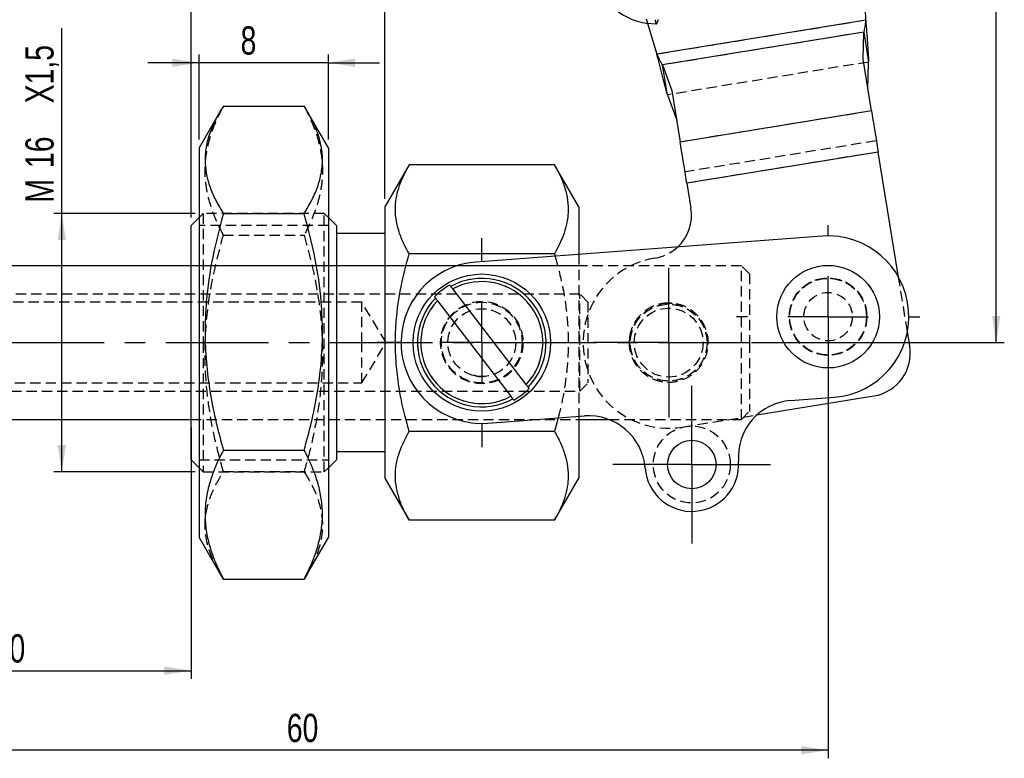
# Model space of a CAD drawing. Extents: x 15 to 185, y 7 to 146.
# Tile 21 of 39: x 51 to 112, y 40 to 86. Entities that reach past the tile are written whole.
import ezdxf

# ---------------------------------------------------------------- set-up
doc = ezdxf.new("R2010")
doc.units = 0
doc.header["$LTSCALE"] = 0.5
doc.linetypes.add('CENTERX2', pattern=[20.32, 12.7, -2.54, 2.54, -2.54])
doc.linetypes.add('HIDDEN', pattern=[1.905, 1.27, -0.635])
doc.layers.get('0').update_dxf_attribs({"linetype": 'CONTINUOUS'})
doc.styles.add('SLDTEXTSTYLE0', font='TXT', dxfattribs={"width": 0.75})
doc.dimstyles.new('SLDDIMSTYLE0', dxfattribs={"dimtxt": 1.75, "dimasz": 1.651, "dimexe": 0, "dimexo": 0.0625, "dimgap": 0.4375, "dimtad": 1, "dimdec": 0, "dimrnd": 1e-09, "dimzin": 12, "dimtxsty": 'SLDTEXTSTYLE0', "dimsah": 1, "dimcen": 0.09, "dimazin": 3, "dimtfac": 1, "dimtdec": 0, "dimtofl": 0, "dimtmove": 0, "dimatfit": 3, "dimtolj": 1, "dimtzin": 12})
doc.dimstyles.new('SLDDIMSTYLE2', dxfattribs={"dimtxt": 1.75, "dimasz": 1.651, "dimexe": 0, "dimexo": 0.0625, "dimgap": 0.4375, "dimtad": 1, "dimdec": 3, "dimrnd": 1e-09, "dimzin": 12, "dimtxsty": 'SLDTEXTSTYLE0', "dimsah": 1, "dimcen": 0.09, "dimazin": 3, "dimtfac": 1, "dimtdec": 3, "dimtofl": 0, "dimtmove": 0, "dimatfit": 3, "dimtolj": 1, "dimtzin": 12})
doc.dimstyles.new('SLDDIMSTYLE3', dxfattribs={"dimtxt": 1.75, "dimasz": 1.651, "dimexe": 0, "dimexo": 0.0625, "dimgap": 0.4375, "dimtad": 1, "dimdec": 3, "dimrnd": 1e-09, "dimzin": 12, "dimtxsty": 'SLDTEXTSTYLE0', "dimsah": 1, "dimcen": 0.09, "dimazin": 3, "dimtfac": 1, "dimtdec": 3, "dimtmove": 0, "dimatfit": 3, "dimtolj": 1, "dimtzin": 12})

# ---------------------------------------------------------------- blocks, each defined once
blk = doc.blocks.new('_D')
at = {"color": 179, "linetype": 'CONTINUOUS'}
for p, q in [((41.63, 61.095), (41.63, 45.045)), ((62.06, 60.595), (62.06, 45.045)), ((41.63, 45.545), (62.06, 45.545))]:
    blk.add_line(p, q, dxfattribs=at)
for points in [[(41.63, 45.545), (43.281, 45.291), (43.281, 45.799)], [(62.06, 45.545), (60.409, 45.799), (60.409, 45.291)]]:
    blk.add_solid(points, dxfattribs=at)
at = {"color": 179, "linetype": 'CONTINUOUS', "insert": (49.842, 47.801, 0.1), "char_height": 1.75, "attachment_point": 1, "style": 'SLDTEXTSTYLE0'}
blk.add_mtext('20', dxfattribs=at)
blk = doc.blocks.new('_D_1')
at = {"color": 179, "linetype": 'CONTINUOUS'}
for p, q in [((101.5, 66.965), (101.5, 40.12)), ((41.63, 61.095), (41.63, 40.12)), ((101.5, 40.62), (41.63, 40.62))]:
    blk.add_line(p, q, dxfattribs=at)
for points in [[(41.63, 40.62), (43.281, 40.366), (43.281, 40.874)], [(101.5, 40.62), (99.849, 40.874), (99.849, 40.366)]]:
    blk.add_solid(points, dxfattribs=at)
at = {"color": 179, "linetype": 'CONTINUOUS', "insert": (67.987, 42.875, 0.1), "char_height": 1.75, "attachment_point": 1, "style": 'SLDTEXTSTYLE0'}
blk.add_mtext('60', dxfattribs=at)
blk = doc.blocks.new('_D_3')
at = {"color": 179, "linetype": 'CONTINUOUS'}
for p, q in [((54.055, 73.858), (54.055, 85.329)), ((62.31, 73.858), (53.555, 73.858)), ((54.055, 57.858), (54.055, 73.858)), ((62.31, 57.858), (53.555, 57.858))]:
    blk.add_line(p, q, dxfattribs=at)
for points in [[(54.055, 73.858), (53.801, 72.207), (54.309, 72.207)], [(54.055, 57.858), (54.309, 59.509), (53.801, 59.509)]]:
    blk.add_solid(points, dxfattribs=at)
at = {"color": 179, "linetype": 'CONTINUOUS', "char_height": 1.75, "attachment_point": 1, "rotation": 90, "style": 'SLDTEXTSTYLE0'}
for s, insert in [('X1,5', (51.799, 80.674, 0.1)), ('16', (51.799, 76.666, 0.1)), ('M', (51.799, 74.522, 0.1))]:
    blk.add_mtext(s, dxfattribs=dict(at, insert=insert))
blk = doc.blocks.new('_D_4')
at = {"color": 179, "linetype": 'CONTINUOUS'}
for p, q in [((62.56, 78.424), (62.56, 83.687)), ((70.56, 78.424), (70.56, 83.687)), ((62.56, 83.187), (59.385, 83.187)), ((70.56, 83.187), (62.56, 83.187)), ((70.56, 83.187), (73.735, 83.187))]:
    blk.add_line(p, q, dxfattribs=at)
for points in [[(62.56, 83.187), (60.909, 83.441), (60.909, 82.933)], [(70.56, 83.187), (72.211, 82.933), (72.211, 83.441)]]:
    blk.add_solid(points, dxfattribs=at)
at = {"color": 179, "linetype": 'CONTINUOUS', "insert": (65.126, 85.443, 0.1), "char_height": 1.75, "attachment_point": 1, "style": 'SLDTEXTSTYLE0'}
blk.add_mtext('8', dxfattribs=at)
blk = doc.blocks.new('_D_5')
at = {"color": 179, "linetype": 'CONTINUOUS'}
for p, q in [((88.311, 146.402), (112.409, 146.402)), ((111.909, 65.858), (111.909, 146.402)), ((96.761, 65.858), (112.409, 65.858))]:
    blk.add_line(p, q, dxfattribs=at)
for points in [[(111.909, 146.402), (111.655, 144.751), (112.163, 144.751)], [(111.909, 65.858), (112.163, 67.509), (111.655, 67.509)]]:
    blk.add_solid(points, dxfattribs=at)
at = {"color": 179, "linetype": 'CONTINUOUS', "insert": (109.653, 101.515, 0.1), "char_height": 1.75, "attachment_point": 1, "rotation": 90, "style": 'SLDTEXTSTYLE0'}
blk.add_mtext('79', dxfattribs=at)
blk = doc.blocks.new('_D_6')
at = {"color": 179, "linetype": 'CONTINUOUS'}
for p, q in [((62.06, 73.608), (62.06, 89.003)), ((74.06, 74.758), (74.06, 89.003)), ((74.06, 88.503), (62.06, 88.503))]:
    blk.add_line(p, q, dxfattribs=at)
for points in [[(62.06, 88.503), (63.711, 88.249), (63.711, 88.757)], [(74.06, 88.503), (72.409, 88.757), (72.409, 88.249)]]:
    blk.add_solid(points, dxfattribs=at)
at = {"color": 179, "linetype": 'CONTINUOUS', "insert": (64.499, 90.758, 0.1), "char_height": 1.75, "attachment_point": 1, "style": 'SLDTEXTSTYLE0'}
blk.add_mtext('12', dxfattribs=at)
blk = doc.blocks.new('SW_CENTERMARKSYMBOL_0')
at = {"color": 0, "linetype": 'CONTINUOUS'}
for p, q in [((0, 5), (0, 5.675)), ((-9.87, 0.893), (-9.87, 3.024)), ((0, 0), (0, 2.5)), ((-9.87, -1.607), (-9.87, 0.893)), ((-5, 0), (-5.675, 0)), ((0, 0), (-2.5, 0)), ((0, 0), (0, -2.5)), ((0, 0), (2.5, 0)), ((5, 0), (5.675, 0)), ((-12.37, -1.607), (-14.501, -1.607)), ((-9.87, -1.607), (-12.37, -1.607)), ((-9.87, -1.607), (-9.87, -4.107)), ((-9.87, -1.607), (-7.37, -1.607)), ((-7.37, -1.607), (-5.239, -1.607)), ((-9.87, -4.107), (-9.87, -6.238)), ((0, -5), (0, -5.675))]:
    blk.add_line(p, q, dxfattribs=at)
blk = doc.blocks.new('SW_CENTERMARKSYMBOL_1')
at = {"color": 0, "linetype": 'CONTINUOUS'}
for p, q in [((0, 2.5), (0, 4.88125)), ((0, 0), (0, 2.5)), ((-2.5, 0), (-4.88125, 0)), ((0, 0), (-2.5, 0)), ((0, 0), (0, -2.5)), ((0, 0), (2.5, 0)), ((2.5, 0), (4.88125, 0)), ((0, -2.5), (0, -4.88125))]:
    blk.add_line(p, q, dxfattribs=at)
blk = doc.blocks.new('SW_CENTERMARKSYMBOL_2')
at = {"color": 0, "linetype": 'CONTINUOUS'}
for p, q in [((0, 5), (0, 6.477)), ((0, 0), (0, 2.5)), ((-5, 0), (-6.477, 0)), ((0, 0), (-2.5, 0)), ((0, 0), (0, -2.5)), ((0, 0), (2.5, 0)), ((5, 0), (6.477, 0)), ((0, -5), (0, -6.477))]:
    blk.add_line(p, q, dxfattribs=at)

msp = doc.modelspace()

# ---------------------------------------------------------------- linework, layer by layer
at = {"color": 7, "linetype": 'CONTINUOUS'}
for p, q in [((103.8292, 85.8156), (103.759, 88.1161)), ((90.2405, 85.9146), (90.9035, 83.7112)), ((103.8292, 85.8156), (90.9035, 83.7112)), ((103.7055, 85.0791), (91.2544, 83.0519)), ((103.6674, 83.3992), (103.7055, 85.0791)), ((103.7055, 85.0791), (104.0067, 83.2296)), ((91.2544, 83.0519), (91.8234, 81.4709)), ((91.5555, 81.2024), (91.2544, 83.0519)), ((104.1875, 80.2051), (103.6674, 83.3992)), ((103.9685, 81.5498), (104.0067, 83.2296)), ((91.5555, 81.2024), (92.1245, 79.6215)), ((91.8234, 81.4709), (92.3434, 78.2768)), ((64.06, 80.502), (69.06, 80.502)), ((63.8253, 80.1158), (62.56, 77.9242)), ((70.56, 77.9242), (69.2955, 80.1144)), ((104.1875, 80.2051), (92.3434, 78.2768)), ((62.56, 77.9242), (62.56, 53.791)), ((70.56, 77.9242), (70.56, 53.791)), ((104.6022, 77.6577), (92.7581, 75.7294)), ((105.8647, 69.9035), (104.6022, 77.6577)), ((75.56, 76.8562), (74.06, 74.2581)), ((84.56, 76.8562), (75.56, 76.8562)), ((86.06, 74.2581), (84.56, 76.8562)), ((92.7581, 75.7294), (93.0092, 74.1875)), ((64.06, 73.8476), (69.06, 73.8476)), ((74.06, 74.2581), (74.06, 57.4572)), ((86.06, 74.2581), (86.06, 71.3214)), ((62.56, 73.6076), (62.06, 73.1076)), ((71.06, 73.1076), (70.56, 73.6076)), ((62.06, 65.8576), (62.06, 73.1076)), ((71.06, 73.1076), (71.06, 58.6076)), ((74.06, 72.6076), (71.06, 72.6076)), ((101.1261, 72.4506), (79.6863, 70.8436)), ((84.56, 71.3569), (75.56, 71.3569)), ((84.56, 71.3569), (84.5956, 71.2116)), ((62.06, 70.6201), (42.1298, 70.6201)), ((82.808, 63.2649), (78.2637, 69.1813)), ((77.312, 68.4503), (81.8563, 62.534)), ((106.5566, 65.6536), (106.4129, 66.5361)), ((62.06, 58.6076), (62.06, 65.8576)), ((97.0886, 61.3766), (104.3255, 62.5548)), ((99.1811, 62.2767), (101.8736, 62.4785)), ((42.1298, 61.0951), (62.06, 61.0951)), ((80.4337, 60.8716), (86.4169, 61.3201)), ((84.7804, 61.1974), (84.56, 60.3584)), ((86.06, 61.2933), (86.06, 57.4572)), ((86.06, 61.0951), (87.9386, 61.0951)), ((84.56, 60.3584), (75.56, 60.3584)), ((64.06, 59.2032), (69.06, 59.2032)), ((62.06, 58.6076), (62.56, 58.1076)), ((70.56, 58.1076), (71.06, 58.6076)), ((71.06, 59.1076), (74.06, 59.1076)), ((74.06, 57.4572), (75.56, 54.8591)), ((84.56, 54.8591), (86.06, 57.4572)), ((84.56, 54.8591), (75.56, 54.8591)), ((62.56, 53.791), (63.8253, 51.5995)), ((69.2955, 51.6009), (70.56, 53.791)), ((64.06, 51.2132), (63.8362, 51.6058)), ((64.06, 51.2132), (69.06, 51.2132)), ((69.2869, 51.6058), (69.06, 51.2132))]:
    msp.add_line(p, q, dxfattribs=at)
at = {"color": 7, "linetype": 'HIDDEN'}
for p, q in [((90.8315, 85.5836), (90.3287, 85.6212)), ((103.8292, 85.8156), (90.9035, 83.7112)), ((103.7055, 85.0791), (91.2544, 83.0519)), ((104.0067, 83.2296), (91.5555, 81.2024)), ((104.1875, 80.2051), (92.3434, 78.2768)), ((104.4886, 78.3556), (92.6445, 76.4273)), ((104.6022, 77.6577), (92.7581, 75.7294)), ((62.81, 73.8576), (62.56, 73.6076)), ((62.81, 73.8576), (62.81, 65.8576)), ((70.31, 73.8576), (62.81, 73.8576)), ((70.31, 57.8576), (70.31, 73.8576)), ((70.56, 73.6076), (70.31, 73.8576)), ((70.56, 73.1076), (62.56, 73.1076)), ((64.06, 72.5121), (69.06, 72.5121)), ((86.06, 71.3214), (86.06, 61.2933)), ((96.1298, 70.6201), (62.06, 70.6201)), ((86.06, 70.6201), (62.06, 70.6201)), ((96.1298, 65.8576), (96.1298, 70.6201)), ((96.6298, 70.1201), (96.1298, 70.6201)), ((96.6298, 70.1201), (96.6298, 65.8576)), ((106.4129, 66.5361), (105.8647, 69.9035)), ((86.1298, 68.8576), (36.6298, 68.8576)), ((72.6298, 68.3576), (41.6298, 68.3576)), ((72.6298, 65.8576), (72.6298, 68.3576)), ((74.132, 65.8576), (72.6298, 68.3576)), ((86.1298, 62.8576), (86.1298, 68.8576)), ((86.6298, 68.3576), (86.1298, 68.8576)), ((86.6298, 68.3576), (86.6298, 63.3576)), ((91.8716, 68.2698), (91.3059, 68.2841)), ((80.321, 67.9218), (79.9445, 67.9342)), ((62.81, 65.8576), (62.81, 57.8576)), ((72.6298, 63.3576), (72.6298, 65.8576)), ((72.6298, 63.3576), (74.132, 65.8576)), ((89.2052, 66.1949), (89.1798, 65.8576)), ((89.1798, 65.8576), (89.2182, 65.6147)), ((96.1298, 61.0951), (96.1298, 65.8576)), ((96.6298, 65.8576), (96.6298, 61.5951)), ((80.06, 63.7576), (80.1361, 63.7698)), ((36.6298, 62.8576), (86.1298, 62.8576)), ((41.6298, 63.3576), (72.6298, 63.3576)), ((86.1298, 62.8576), (86.6298, 63.3576)), ((96.1298, 61.0951), (96.6298, 61.5951)), ((62.06, 61.0951), (86.06, 61.0951)), ((62.06, 61.0951), (86.06, 61.0951)), ((87.9386, 61.0951), (96.1298, 61.0951)), ((92.4815, 60.6265), (97.0886, 61.3766)), ((62.56, 58.6076), (70.56, 58.6076)), ((62.56, 58.1076), (62.81, 57.8576)), ((70.31, 57.8576), (70.56, 58.1076)), ((62.81, 57.8576), (70.31, 57.8576)), ((64.06, 57.8677), (69.06, 57.8677))]:
    msp.add_line(p, q, dxfattribs=at)
at = {"color": 179, "linetype": 'CENTERX2'}
msp.add_line((19.8544, 65.8576), (96.6391, 65.8576), dxfattribs=at)
at = {"color": 7, "linetype": 'CONTINUOUS', "flags": 128}
for points in [[(104.1875, 80.2051), (104.2301, 79.9432), (104.2763, 79.6592), (104.3257, 79.356), (104.3777, 79.0364), (104.4319, 78.7035), (104.4878, 78.3606), (104.5447, 78.0108), (104.6022, 77.6577)], [(92.7581, 75.7294), (92.7007, 76.0825), (92.6437, 76.4322), (92.5879, 76.7752), (92.5337, 77.1081), (92.4817, 77.4277), (92.4323, 77.7309), (92.3861, 78.0149), (92.3434, 78.2768)], [(78.1408, 69.3412), (78.1145, 69.3755), (78.0806, 69.4196)], [(77.1289, 68.6887), (77.1628, 68.6446), (77.1892, 68.6103)], [(82.991, 63.0266), (82.9571, 63.0707), (82.9308, 63.105)], [(81.9791, 62.374), (82.0055, 62.3397), (82.0394, 62.2956)]]:
    msp.add_lwpolyline(points, dxfattribs=at)
at = {"color": 7, "linetype": 'CONTINUOUS'}
for centre, radius in [((80.06, 65.8576), 4.25), ((101.4999, 67.4646), 3.175), ((93.0606, 58.3082), 1.5)]:
    msp.add_circle(centre, radius, dxfattribs=at)
at = {"color": 7, "linetype": 'HIDDEN'}
for centre, radius in [((101.4999, 67.4646), 2.4), ((101.4999, 67.4646), 2.3812), ((101.4999, 67.4646), 2.375), ((101.4999, 67.4646), 1.5), ((80.06, 65.8576), 2.55), ((80.06, 65.8576), 2.5), ((80.06, 65.8576), 2.1), ((91.6298, 65.8576), 2.3813), ((91.6298, 65.8576), 2.375), ((91.6298, 65.8576), 2.1312), ((93.0606, 58.3082), 2.3813)]:
    msp.add_circle(centre, radius, dxfattribs=at)
at = {"color": 7, "linetype": 'CONTINUOUS'}
for centre, radius, start, end in [((90.8822, 89.6433), 4.06, 188.987304, 262.165428), ((90.3443, 73.7537), 2.7, 313.049594, 9.247095), ((101.4999, 67.4646), 5, 274.286324, 94.286324), ((80.06, 65.8576), 5, 94.286324, 274.286324), ((80.06, 65.8576), 3.9773, 316.203979, 118.850719), ((80.06, 65.8576), 3.778, 316.665371, 118.389326), ((80.06, 65.8576), 4.075, 119.060425, 135.994273), ((80.06, 65.8576), 3.9773, 136.203979, 298.850719), ((80.06, 65.8576), 3.778, 136.665371, 298.389326), ((103.8917, 65.2197), 2.7, 279.247095, 9.247095), ((80.06, 65.8576), 4.075, 299.060425, 315.994273), ((99.4427, 58.7865), 3.5, 94.286324, 184.286324), ((86.6785, 57.8298), 3.5, 4.286324, 94.286324), ((93.0606, 58.3082), 2.9, 184.286324, 4.286324)]:
    msp.add_arc(centre, radius, start, end, dxfattribs=at)
at = {"color": 7, "linetype": 'HIDDEN'}
for centre, radius, start, end in [((90.3443, 73.7537), 2.7, 279.247095, 313.049594), ((91.6298, 65.8576), 5.3, 99.247095, 279.247095), ((80.06, 65.8576), 3.9773, 316.203979, 118.850719), ((80.06, 65.8576), 3.778, 316.665371, 118.389326), ((80.06, 65.8576), 3.9773, 136.203979, 298.850719), ((80.06, 65.8576), 3.778, 136.665371, 298.389326)]:
    msp.add_arc(centre, radius, start, end, dxfattribs=at)
for points, knots in [([(90.7881, 85.8523), (90.8001, 85.7766), (90.8255, 85.6165), (90.8289, 85.595), (90.8307, 85.5837)], [0, 0, 0, 0, 0.4729137, 1, 1, 1, 1]), ([(90.8307, 85.5837), (90.8614, 85.595), (90.9231, 85.6178), (90.962, 85.779), (90.9816, 85.86)], [0, 0, 0, 0, 0.49739845, 1, 1, 1, 1]), ([(64.06, 72.5121), (63.8873, 72.8573), (63.542, 73.5476), (63.1705, 74.6106), (62.9471, 75.6937), (62.9028, 76.7375), (63.0176, 77.7249), (63.2528, 78.6567), (63.5978, 79.5844), (63.9059, 80.1961), (64.06, 80.502)], [0, 0, 0, 0, 0.1323067, 0.2645759, 0.3998042, 0.5350081, 0.6501975, 0.7654049, 0.8826911, 1, 1, 1, 1]), ([(69.06, 80.502), (69.2327, 80.1568), (69.578, 79.4665), (69.9495, 78.4035), (70.1729, 77.3205), (70.2171, 76.2767), (70.1023, 75.2893), (69.8672, 74.3574), (69.5222, 73.4298), (69.2141, 72.818), (69.06, 72.5121)], [0, 0, 0, 0, 0.1323067, 0.2645759, 0.3998042, 0.535008, 0.6501975, 0.7654049, 0.8826911, 1, 1, 1, 1]), ([(64.06, 57.8677), (63.9068, 58.4249), (63.5887, 59.582), (63.2301, 61.3694), (62.9854, 63.2357), (62.8988, 65.1321), (62.9894, 67.3311), (63.3404, 69.8102), (63.8193, 71.6083), (64.06, 72.5121)], [0, 0, 0, 0, 0.1166038, 0.24211, 0.3675839, 0.4961517, 0.6247186, 0.8113574, 1, 1, 1, 1]), ([(69.06, 72.5121), (69.2985, 71.6172), (69.7777, 69.8193), (70.1279, 67.3561), (70.2199, 65.18), (70.1402, 63.2994), (69.8989, 61.4165), (69.5355, 59.5974), (69.2132, 58.4249), (69.06, 57.8677)], [0, 0, 0, 0, 0.186797, 0.3752804, 0.5006296, 0.6259789, 0.7546698, 0.8833963, 1, 1, 1, 1]), ([(84.5956, 71.2116), (84.7616, 70.586), (85.1081, 69.2804), (85.3616, 67.4757), (85.4298, 65.8393), (85.3698, 64.4261), (85.1847, 63.0122), (84.9776, 61.9315), (84.8169, 61.333), (84.7804, 61.1974)], [0, 0, 0, 0, 0.1912759, 0.3991658, 0.5371463, 0.6751271, 0.8167862, 0.9584845, 1, 1, 1, 1]), ([(91.6298, 68.3076), (91.8842, 68.2842), (92.3921, 68.2376), (93.0803, 67.8782), (93.6531, 67.3219), (94.0262, 66.568), (94.1195, 65.7424), (93.9573, 64.98), (93.5832, 64.3136), (92.9973, 63.7685), (92.2302, 63.4314), (91.4091, 63.3768), (90.6699, 63.5651), (90.0224, 63.9552), (89.4922, 64.5638), (89.1835, 65.3504), (89.1588, 66.1694), (89.3753, 66.9085), (89.8007, 67.5493), (90.3271, 67.966), (90.8458, 68.1909), (91.2457, 68.2913), (91.5113, 68.3026), (91.6298, 68.3076)], [0, 0, 0, 0, 0.0486594, 0.0971459, 0.1498903, 0.2063862, 0.2586258, 0.3060919, 0.3542172, 0.4071053, 0.4636281, 0.5155357, 0.5613155, 0.6092349, 0.6636141, 0.7196876, 0.7704124, 0.8175062, 0.8665586, 0.9207497, 0.9490215, 0.9772659, 1, 1, 1, 1]), ([(79.5731, 63.8472), (79.682, 63.8111), (79.8404, 63.7587), (80.0077, 63.7579), (80.06, 63.7576)], [0, 0, 0, 0, 0.6876926, 1, 1, 1, 1]), ([(63.8362, 51.6058), (63.7431, 51.763), (63.4798, 52.2079), (63.1727, 52.9612), (62.9465, 53.8629), (62.903, 54.7323), (63.0176, 55.5547), (63.2528, 56.3308), (63.5978, 57.1034), (63.9059, 57.6129), (64.06, 57.8677)], [0, 0, 0, 0, 0.0768878, 0.217605, 0.3614702, 0.5053094, 0.6278559, 0.7504214, 0.8751987, 1, 1, 1, 1]), ([(69.06, 57.8677), (69.2327, 57.5802), (69.578, 57.0053), (69.9495, 56.1199), (70.1729, 55.2179), (70.217, 54.3486), (70.1028, 53.5261), (69.8652, 52.7503), (69.5871, 52.1096), (69.361, 51.7302), (69.2869, 51.6058)], [0, 0, 0, 0, 0.1407655, 0.2814912, 0.425365, 0.5692129, 0.6917668, 0.8143398, 0.9391245, 1, 1, 1, 1])]:
    msp.add_open_spline(points, degree=3, knots=knots, dxfattribs=at)
at = {"color": 7, "linetype": 'CONTINUOUS'}
for points, knots in [([(103.8292, 85.8156), (103.8199, 85.7478), (103.8014, 85.6121), (103.7724, 85.4165), (103.7413, 85.2336), (103.7175, 85.1306), (103.7055, 85.0791)], [0, 0, 0, 0, 0.2499997, 0.4999993, 0.7500003, 1, 1, 1, 1]), ([(103.8292, 85.8156), (103.8478, 85.5765), (103.8851, 85.0983), (103.9363, 84.4099), (103.9799, 83.7679), (103.9977, 83.409), (104.0067, 83.2296)], [0, 0, 0, 0, 0.2499996, 0.5000001, 0.7499998, 1, 1, 1, 1]), ([(103.8292, 85.8156), (103.8478, 85.5765), (103.8851, 85.0983), (103.9363, 84.4099), (103.9799, 83.7679), (103.9977, 83.409), (104.0067, 83.2296)], [0, 0, 0, 0, 0.2499996, 0.5000001, 0.7499998, 1, 1, 1, 1]), ([(91.5555, 81.2024), (91.507, 81.3754), (91.4101, 81.7214), (91.2478, 82.3442), (91.078, 83.0132), (90.9617, 83.4785), (90.9035, 83.7112)], [0, 0, 0, 0, 0.2499999, 0.5000001, 0.7499999, 1, 1, 1, 1]), ([(91.2544, 83.0519), (91.2267, 83.097), (91.1715, 83.1871), (91.084, 83.3507), (90.9944, 83.527), (90.9338, 83.6498), (90.9035, 83.7112)], [0, 0, 0, 0, 0.250001, 0.4999999, 0.7500008, 1, 1, 1, 1]), ([(91.5555, 81.2024), (91.507, 81.3754), (91.4101, 81.7214), (91.2478, 82.3442), (91.078, 83.0132), (90.9617, 83.4785), (90.9035, 83.7112)], [0, 0, 0, 0, 0.2499999, 0.5000001, 0.7499999, 1, 1, 1, 1]), ([(64.06, 80.502), (63.8873, 80.2145), (63.542, 79.6396), (63.1705, 78.7543), (62.9471, 77.8523), (62.9028, 76.9829), (63.0176, 76.1606), (63.2528, 75.3845), (63.5978, 74.6119), (63.9059, 74.1024), (64.06, 73.8476)], [0, 0, 0, 0, 0.13230666, 0.26457592, 0.3998042, 0.53500804, 0.65019747, 0.76540484, 0.88269111, 1, 1, 1, 1]), ([(69.06, 73.8476), (69.2327, 74.1351), (69.578, 74.71), (69.9495, 75.5953), (70.1729, 76.4974), (70.2171, 77.3667), (70.1023, 78.1891), (69.8672, 78.9652), (69.5222, 79.7378), (69.2141, 80.2473), (69.06, 80.502)], [0, 0, 0, 0, 0.13230669, 0.26457593, 0.39980422, 0.53500805, 0.6501975, 0.7654049, 0.88269111, 1, 1, 1, 1]), ([(75.56, 71.3569), (75.4305, 71.5945), (75.1715, 72.0696), (74.8928, 72.8012), (74.7254, 73.5466), (74.6918, 74.2651), (74.7792, 74.9445), (75.0086, 75.8031), (75.3386, 76.4335), (75.56, 76.8562)], [0, 0, 0, 0, 0.1323178, 0.2645983, 0.3998379, 0.5350531, 0.650254, 0.7654729, 1, 1, 1, 1]), ([(84.56, 76.8562), (84.6895, 76.6186), (84.9485, 76.1434), (85.2271, 75.4118), (85.3946, 74.6664), (85.4282, 73.9479), (85.3407, 73.2685), (85.1114, 72.4099), (84.7813, 71.7796), (84.56, 71.3569)], [0, 0, 0, 0, 0.13231784, 0.26459825, 0.39983787, 0.53505306, 0.65025404, 0.76547295, 1, 1, 1, 1]), ([(64.06, 73.8476), (63.8215, 72.9527), (63.3423, 71.1548), (62.9921, 68.6916), (62.9, 66.5155), (62.9798, 64.6349), (63.2211, 62.752), (63.5845, 60.9328), (63.9068, 59.7604), (64.06, 59.2032)], [0, 0, 0, 0, 0.1867969, 0.3752804, 0.5006296, 0.6259789, 0.7546698, 0.8833963, 1, 1, 1, 1]), ([(69.06, 59.2032), (69.2132, 59.7604), (69.5313, 60.9174), (69.8899, 62.7049), (70.1346, 64.5712), (70.2211, 66.4676), (70.1305, 68.6666), (69.7796, 71.1457), (69.3007, 72.9438), (69.06, 73.8476)], [0, 0, 0, 0, 0.1166038, 0.24211, 0.367584, 0.4961517, 0.6247186, 0.8113574, 1, 1, 1, 1]), ([(75.56, 60.3584), (75.4462, 60.7727), (75.2086, 61.6377), (74.9396, 62.9762), (74.7551, 64.3784), (74.6891, 65.8033), (74.7561, 67.457), (75.0191, 69.3227), (75.379, 70.6764), (75.56, 71.3569)], [0, 0, 0, 0, 0.1154422, 0.2410097, 0.366545, 0.4951735, 0.6238009, 0.8108899, 1, 1, 1, 1]), ([(78.2637, 69.1813), (78.2508, 69.1981), (78.2239, 69.2331), (78.1871, 69.281), (78.1583, 69.3185), (78.1443, 69.3368), (78.1416, 69.3402), (78.1408, 69.3412)], [0, 0, 0, 0, 0.2125756, 0.4439177, 0.6734373, 0.900297, 1, 1, 1, 1]), ([(77.1892, 68.6103), (77.1911, 68.6077), (77.1954, 68.6022), (77.2161, 68.5752), (77.2478, 68.5339), (77.2818, 68.4897), (77.3038, 68.4611), (77.312, 68.4503)], [0, 0, 0, 0, 0.1873278, 0.410827, 0.6359249, 0.8635378, 1, 1, 1, 1]), ([(82.9308, 63.105), (82.9292, 63.1071), (82.9263, 63.1109), (82.9123, 63.1291), (82.8887, 63.1598), (82.8523, 63.2073), (82.8237, 63.2445), (82.8089, 63.2637), (82.808, 63.2649)], [0, 0, 0, 0, 0.1654446, 0.3013162, 0.5284091, 0.7554212, 0.9843814, 1, 1, 1, 1]), ([(81.8563, 62.534), (81.8618, 62.5268), (81.8813, 62.5014), (81.9139, 62.459), (81.9439, 62.4198), (81.966, 62.3912), (81.9763, 62.3777), (81.9786, 62.3748), (81.9791, 62.374)], [0, 0, 0, 0, 0.0912191, 0.3227188, 0.5532311, 0.6991826, 0.9229956, 1, 1, 1, 1]), ([(75.56, 54.8591), (75.4305, 55.0967), (75.1715, 55.5718), (74.8928, 56.3034), (74.7254, 57.0489), (74.6918, 57.7673), (74.7792, 58.4467), (75.0086, 59.3053), (75.3386, 59.9357), (75.56, 60.3584)], [0, 0, 0, 0, 0.1323178, 0.2645983, 0.3998379, 0.5350531, 0.650254, 0.7654729, 1, 1, 1, 1]), ([(84.56, 60.3584), (84.6895, 60.1208), (84.9485, 59.6457), (85.2271, 58.914), (85.3946, 58.1686), (85.4282, 57.4501), (85.3407, 56.7707), (85.1114, 55.9121), (84.7813, 55.2818), (84.56, 54.8591)], [0, 0, 0, 0, 0.1323178, 0.2645983, 0.3998379, 0.5350531, 0.650254, 0.7654729, 1, 1, 1, 1]), ([(64.06, 59.2032), (63.8873, 58.858), (63.542, 58.1677), (63.1705, 57.1047), (62.9471, 56.0216), (62.9028, 54.9778), (63.0176, 53.9904), (63.2528, 53.0585), (63.5978, 52.1309), (63.9059, 51.5191), (64.06, 51.2132)], [0, 0, 0, 0, 0.1323067, 0.2645759, 0.3998042, 0.5350081, 0.6501975, 0.7654049, 0.8826911, 1, 1, 1, 1]), ([(69.06, 51.2132), (69.2327, 51.5584), (69.578, 52.2487), (69.9495, 53.3117), (70.1729, 54.3948), (70.2171, 55.4386), (70.1023, 56.426), (69.8672, 57.3579), (69.5222, 58.2855), (69.2141, 58.8973), (69.06, 59.2032)], [0, 0, 0, 0, 0.1323067, 0.2645759, 0.3998042, 0.535008, 0.6501975, 0.7654049, 0.8826911, 1, 1, 1, 1])]:
    msp.add_open_spline(points, degree=3, knots=knots, dxfattribs=at)

# ---------------------------------------------------------------- block references
at = {"color": 179, "linetype": 'CONTINUOUS'}
for name, p in [('SW_CENTERMARKSYMBOL_0', (101.4999, 67.4646)), ('SW_CENTERMARKSYMBOL_2', (80.06, 65.8576)), ('SW_CENTERMARKSYMBOL_1', (93.0606, 58.3082))]:
    msp.add_blockref(name, p, dxfattribs=at)

# ---------------------------------------------------------------- dimensions: what is measured, and where the dimension line sits
dim = msp.add_linear_dim(base=(111.9093, 146.4023), p1=(96.2611, 65.8576), p2=(87.8112, 146.4023), angle=90, dimstyle='SLDDIMSTYLE0', dxfattribs=at)
dim.commit()
dim.dimension.update_dxf_attribs({"geometry": '_D_5', "text_midpoint": (111.9093, 103.5192), "dimtype": 160})
for base, p1, p2, dimstyle, picture, middle in [((62.06, 88.5026), (74.06, 74.2581), (62.06, 73.1076), 'SLDDIMSTYLE2', '_D_6', (66.5027, 88.5026)), ((62.56, 83.1872), (70.56, 77.9242), (62.56, 77.9242), 'SLDDIMSTYLE3', '_D_4', (66.4836, 83.1872)), ((41.6298, 40.6196), (101.4999, 67.4646), (41.6298, 61.5951), 'SLDDIMSTYLE0', '_D_1', (69.991, 40.6196)), ((62.06, 45.5455), (41.6298, 61.5951), (62.06, 61.0951), 'SLDDIMSTYLE0', '_D', (51.846, 45.5455))]:
    dim = msp.add_linear_dim(base=base, p1=p1, p2=p2, dimstyle=dimstyle, dxfattribs=at)
    dim.commit()
    dim.dimension.update_dxf_attribs({"geometry": picture, "text_midpoint": middle, "dimtype": 160})
dim = msp.add_linear_dim(base=(54.0551, 73.8576), p1=(62.81, 57.8576), p2=(62.81, 73.8576), angle=90, text='M<>X1,5', dimstyle='SLDDIMSTYLE2', dxfattribs=at)
dim.commit()
dim.dimension.update_dxf_attribs({"geometry": '_D_3', "text_midpoint": (54.0551, 79.9255), "dimtype": 160})

doc.saveas('drawing.dxf')
